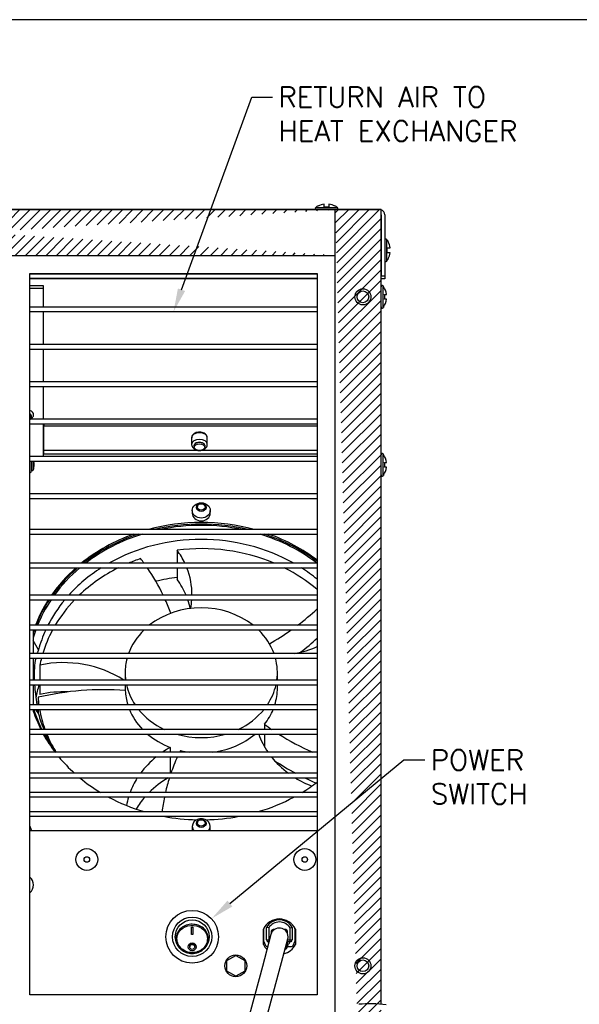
# Model space of a CAD drawing. Extents: x 897.4 to 969.3, y -8.5 to 32.8.
# Tile 3 of 4: x 935 to 944.7, y 15.9 to 32.8. Entities that reach past the tile are written whole.
import ezdxf
from ezdxf import colors
from ezdxf.entities.mleader import LeaderData, LeaderLine
from ezdxf.math import Vec2, Vec3

# ---------------------------------------------------------------- set-up
doc = ezdxf.new("R2010")
doc.units = 0
doc.header["$LTSCALE"] = 4
doc.header["$MEASUREMENT"] = 0
doc.layers.get('0').update_dxf_attribs({"linetype": 'CONTINUOUS'})
doc.layers.get('DEFPOINTS').update_dxf_attribs({"linetype": 'CONTINUOUS'})
for name, color, linetype in [('DIMENSIONS', 140, 'CONTINUOUS'), ('Hatch', 140, 'CONTINUOUS'), ('TEXT', 140, 'CONTINUOUS')]:
    doc.layers.add(name, color=color, linetype=linetype)
doc.styles.get("Standard").update_dxf_attribs({"font": 'romans.shx'})
pattern_1 = [(45, (895.2139732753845, -0.8951581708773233), (-0.08838834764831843, 0.08838834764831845), [])]

msp = doc.modelspace()

# ---------------------------------------------------------------- hatches: boundary and pattern name
at = {"layer": 'Hatch'}
h = msp.add_hatch(dxfattribs=at)
h.set_pattern_fill('ANSI31', color=256)
h.set_pattern_definition(pattern_1)
edge = h.paths.add_edge_path()
edge.add_line((928.1748520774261, 29.57122456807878), (940.475052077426, 29.57122456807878))
edge.add_line((940.475052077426, 28.78382456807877), (940.475052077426, 29.57094615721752))
edge.add_line((928.174852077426, 28.78382456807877), (940.4750520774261, 28.78382456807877))
edge.add_line((928.1748520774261, 29.57121669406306), (928.1748520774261, 28.78382456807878))
h = msp.add_hatch(dxfattribs=at)
h.set_pattern_fill('ANSI31', color=256)
h.set_pattern_definition(pattern_1)
edge = h.paths.add_edge_path()
edge.add_line((940.475052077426, 29.57122456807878), (941.262452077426, 29.57121669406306))
edge.add_line((941.262452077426, 15.60888867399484), (941.262452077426, 29.57121669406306))
edge.add_line((940.475052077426, 1.358616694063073), (940.475052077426, 28.78382456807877))
edge.add_line((940.475052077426, 28.78382456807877), (940.475052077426, 29.57094615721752))
edge.add_line((941.262452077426, 0.5712166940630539), (941.262452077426, 15.60888867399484))
edge.add_line((940.475052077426, 0.5712166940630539), (941.262452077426, 0.5712166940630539))
edge.add_line((940.475052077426, 0.5712166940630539), (940.475052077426, 1.358616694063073))

# ---------------------------------------------------------------- linework, layer by layer
for p, q in [((940.1808866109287, 29.63158205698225), (940.1808866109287, 29.634801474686)), ((940.2836376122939, 29.6112245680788), (940.2836376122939, 29.66554031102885)), ((940.3662665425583, 29.66554031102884), (940.3662665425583, 29.61122456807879)), ((940.4690175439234, 29.63158205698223), (940.4690175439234, 29.63480147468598)), ((941.262452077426, 29.57121669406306), (927.387452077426, 29.57121669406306)), ((927.4174599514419, 29.57122456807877), (941.2324442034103, 29.57122456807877)), ((940.1383563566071, 29.60698615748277), (940.511547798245, 29.60698615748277)), ((940.3662665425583, 29.6112245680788), (940.2836376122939, 29.6112245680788)), ((940.475052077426, 28.78382456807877), (940.475052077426, 29.57094615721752)), ((941.262452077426, 15.90987031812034), (941.262452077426, 29.57121669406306)), ((941.2634442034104, 29.47821669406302), (941.2634442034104, 28.43022456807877)), ((941.3254520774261, 29.47821669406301), (941.3254520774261, 28.43022456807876)), ((941.2634442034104, 28.96621669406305), (941.262452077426, 28.96621669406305)), ((941.36121366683, 28.68462097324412), (941.36121366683, 29.05781241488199)), ((941.3858095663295, 29.01528216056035), (941.3890289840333, 29.01528216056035)), ((928.174852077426, 28.78382456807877), (940.4750520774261, 28.78382456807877)), ((940.475052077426, 1.358616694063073), (940.475052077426, 28.78382456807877)), ((941.2634442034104, 28.94066669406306), (941.262452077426, 28.94066669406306)), ((941.2634442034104, 28.80176669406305), (941.262452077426, 28.80176669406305)), ((941.262452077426, 28.77621669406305), (941.2634442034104, 28.77621669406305)), ((941.3654520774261, 28.82990222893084), (941.3654520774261, 28.91253115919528)), ((941.3654520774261, 28.91253115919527), (941.4197678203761, 28.91253115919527)), ((941.4197678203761, 28.82990222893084), (941.3654520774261, 28.82990222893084)), ((941.3858095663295, 28.72715122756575), (941.3890289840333, 28.72715122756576)), ((935.222452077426, 28.47121669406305), (940.1624520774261, 28.47121669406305)), ((935.222452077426, 16.07121669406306), (935.222452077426, 28.47121669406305)), ((940.1624520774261, 28.45921669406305), (935.222452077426, 28.45921669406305)), ((940.1624520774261, 28.47121669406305), (940.1624520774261, 16.07121669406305)), ((935.222452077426, 28.39392240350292), (940.1624520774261, 28.39392240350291)), ((935.222452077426, 28.38666978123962), (940.1624520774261, 28.38666978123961)), ((941.2634442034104, 28.43022456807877), (941.3254520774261, 28.43022456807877)), ((941.2634442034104, 28.38322456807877), (941.2634442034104, 28.43022456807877)), ((941.3254520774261, 28.38322456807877), (941.2634442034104, 28.38322456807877)), ((941.3254520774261, 28.43022456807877), (941.3254520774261, 28.38322456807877)), ((935.222452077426, 28.26536488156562), (935.4504599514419, 28.26536488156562)), ((935.222452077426, 28.21786409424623), (935.4504599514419, 28.21786409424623)), ((935.4504599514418, 28.26536488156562), (935.4504599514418, 28.21786409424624)), ((935.4504599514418, 28.21786409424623), (935.4504599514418, 27.89721669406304)), ((941.2982136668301, 27.8846209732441), (941.2982136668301, 28.25781241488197)), ((941.3024520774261, 28.24747819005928), (941.3024520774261, 28.25225536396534)), ((941.3228095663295, 28.11253115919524), (941.3567678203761, 28.11253115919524)), ((941.3567678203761, 28.02990222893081), (941.3228095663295, 28.02990222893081)), ((935.222452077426, 27.89721669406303), (940.1624520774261, 27.89721669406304)), ((935.222452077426, 27.81721669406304), (940.1624520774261, 27.81721669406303)), ((935.4504599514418, 27.81721669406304), (935.4504599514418, 27.25421669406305)), ((941.3024520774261, 27.89495519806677), (941.3024520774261, 27.89017802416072)), ((940.1624520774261, 27.25421669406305), (935.222452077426, 27.25421669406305)), ((935.222452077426, 27.17421669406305), (940.1624520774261, 27.17421669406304)), ((935.4504599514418, 27.17421669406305), (935.4504599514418, 26.61121669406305)), ((940.1624520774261, 26.61121669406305), (935.222452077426, 26.61121669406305)), ((935.222452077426, 26.53121669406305), (940.1624520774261, 26.53121669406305)), ((935.4504599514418, 26.53121669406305), (935.4504599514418, 25.96821669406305)), ((940.1624520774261, 25.96821669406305), (935.222452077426, 25.96821669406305)), ((935.222452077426, 25.88821669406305), (940.1624520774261, 25.88821669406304)), ((935.4504599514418, 25.88821669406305), (935.4504599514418, 25.32521669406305)), ((935.4604599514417, 25.88821669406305), (935.4604599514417, 25.85458413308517)), ((935.4604599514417, 25.85458413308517), (940.1624520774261, 25.85458413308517)), ((935.4604599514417, 25.43612202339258), (935.4604599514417, 25.85458413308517)), ((938.0034442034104, 25.64696769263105), (938.0034442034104, 25.53199377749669)), ((938.2734442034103, 25.53199377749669), (938.2734442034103, 25.64696769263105)), ((935.4604599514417, 25.43612202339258), (938.0941168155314, 25.43612202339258)), ((935.4604599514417, 25.37139613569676), (935.4604599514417, 25.43612202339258)), ((938.1839913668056, 25.43612202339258), (940.1624520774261, 25.43612202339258)), ((940.1624520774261, 25.32521669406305), (935.222452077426, 25.32521669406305)), ((935.222452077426, 25.24521669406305), (940.1624520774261, 25.24521669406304)), ((935.2504599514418, 25.0780305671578), (935.2504599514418, 25.24521669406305)), ((935.2797146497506, 25.09336113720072), (935.2797146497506, 25.24521669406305)), ((935.4504599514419, 25.37139613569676), (935.4604599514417, 25.37139613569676)), ((935.4604599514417, 25.37139613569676), (940.1624520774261, 25.37139613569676)), ((941.2982136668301, 24.99643484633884), (941.2982136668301, 25.36962628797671)), ((941.2982136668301, 24.99643484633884), (941.2982136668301, 25.36962628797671)), ((941.3024520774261, 25.35929206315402), (941.3024520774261, 25.36406923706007)), ((941.3024520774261, 25.35929206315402), (941.3024520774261, 25.36406923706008)), ((941.3228095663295, 25.22434503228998), (941.3567678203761, 25.22434503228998)), ((941.3228095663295, 25.22434503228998), (941.3567678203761, 25.22434503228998)), ((941.3567678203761, 25.14171610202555), (941.3228095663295, 25.14171610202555)), ((941.3567678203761, 25.14171610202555), (941.3228095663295, 25.14171610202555)), ((941.3024520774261, 25.00676907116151), (941.3024520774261, 25.00199189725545)), ((941.3024520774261, 25.00676907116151), (941.3024520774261, 25.00199189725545)), ((940.1624520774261, 24.68221669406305), (935.222452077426, 24.68221669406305)), ((935.222452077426, 24.60221669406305), (940.1624520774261, 24.60221669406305)), ((938.0144442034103, 24.39922627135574), (938.0144442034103, 24.35206088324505)), ((938.3244442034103, 24.35206088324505), (938.3244442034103, 24.39922627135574)), ((940.1624520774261, 24.07121669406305), (935.222452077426, 24.07121669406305)), ((935.222452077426, 23.99121669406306), (940.1624520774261, 23.99121669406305)), ((937.7541572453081, 23.71587495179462), (937.7541572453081, 23.49121669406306)), ((940.1624520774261, 23.49121669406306), (935.222452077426, 23.49121669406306)), ((935.222452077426, 23.41121669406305), (940.1624520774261, 23.41121669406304)), ((937.7541572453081, 23.41121669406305), (937.7541572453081, 23.21277747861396)), ((940.1624520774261, 22.94221669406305), (935.222452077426, 22.94221669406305)), ((935.222452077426, 22.86221669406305), (940.1624520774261, 22.86221669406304)), ((940.1624520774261, 22.42421669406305), (935.222452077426, 22.42421669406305)), ((935.222452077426, 22.34421669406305), (940.1624520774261, 22.34421669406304)), ((935.2794442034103, 22.32160634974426), (935.2794442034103, 21.93821669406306)), ((935.3690892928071, 22.00327098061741), (935.2794442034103, 22.16554298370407)), ((940.1624520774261, 21.93821669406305), (935.222452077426, 21.93821669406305)), ((935.222452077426, 21.85821669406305), (940.1624520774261, 21.85821669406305)), ((935.2794442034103, 21.85821669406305), (935.2794442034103, 21.48321669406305)), ((935.3932211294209, 21.74102350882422), (935.3932211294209, 21.48321669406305)), ((936.8602008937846, 21.60986593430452), (936.8602008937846, 21.48321669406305)), ((939.478687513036, 21.48321669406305), (939.478687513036, 21.60986593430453)), ((940.1624520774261, 21.48321669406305), (935.222452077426, 21.48321669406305)), ((935.222452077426, 21.40321669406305), (940.1624520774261, 21.40321669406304)), ((935.2794442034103, 21.40321669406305), (935.2794442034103, 21.05921669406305)), ((935.3932211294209, 21.40321669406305), (935.3932211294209, 21.23792603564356)), ((936.8602008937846, 21.40321669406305), (936.8602008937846, 21.30303550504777)), ((939.478687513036, 21.34465862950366), (939.478687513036, 21.40321669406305)), ((935.3605792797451, 21.18696828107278), (935.3605792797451, 21.05921669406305)), ((940.1624520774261, 21.05921669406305), (935.222452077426, 21.05921669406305)), ((935.222452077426, 20.97921669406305), (940.1624520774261, 20.97921669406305)), ((935.2794442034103, 20.97921669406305), (935.2794442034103, 20.95053150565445)), ((935.3146103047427, 20.97921669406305), (935.3690892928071, 20.90202496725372)), ((935.3605792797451, 20.97921669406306), (935.3605792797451, 20.94815054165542)), ((939.2566769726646, 20.72343134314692), (939.2566769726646, 20.63521669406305)), ((940.1624520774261, 20.63521669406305), (935.222452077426, 20.63521669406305)), ((935.222452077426, 20.55521669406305), (940.1624520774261, 20.55521669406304)), ((939.2566769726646, 20.55521669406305), (939.2566769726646, 20.3390029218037)), ((937.6369269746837, 20.32600226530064), (937.6369269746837, 20.24221669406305)), ((940.1624520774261, 20.24221669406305), (935.222452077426, 20.24221669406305)), ((935.222452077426, 20.16221669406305), (940.1624520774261, 20.16221669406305)), ((937.6369269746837, 20.16221669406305), (937.6369269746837, 19.91199496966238)), ((940.1624520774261, 19.88121669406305), (935.222452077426, 19.88121669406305)), ((937.6369269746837, 19.91199496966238), (937.6369269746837, 19.88121669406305)), ((935.222452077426, 19.80121669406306), (940.1624520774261, 19.80121669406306)), ((940.1624520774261, 19.55121669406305), (935.222452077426, 19.55121669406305)), ((940.1624520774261, 19.47121669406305), (935.222452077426, 19.47121669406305)), ((935.222452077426, 19.22121669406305), (940.1624520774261, 19.22121669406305)), ((935.222452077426, 19.14121669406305), (940.1624520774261, 19.14121669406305)), ((935.2548146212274, 18.89121669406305), (935.222452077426, 18.98013205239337)), ((938.0144442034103, 18.96724236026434), (938.0144442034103, 18.92007697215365)), ((938.3244442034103, 18.92007697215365), (938.3244442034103, 18.96724236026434)), ((940.1624520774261, 18.89121669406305), (935.222452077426, 18.89121669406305)), ((938.0004520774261, 17.23365910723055), (938.0254520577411, 17.23365910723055)), ((938.0004520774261, 17.10847155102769), (938.0004520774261, 17.23365910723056)), ((938.025452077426, 17.11159977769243), (938.0004520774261, 17.11159977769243)), ((938.025452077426, 17.10847155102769), (938.0004520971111, 17.10847155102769)), ((938.025452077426, 17.23365910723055), (938.025452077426, 17.10847155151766)), ((939.368076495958, 17.11008912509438), (939.2199534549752, 16.55804205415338)), ((939.237952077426, 16.93930763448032), (939.237952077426, 17.20312575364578)), ((939.238952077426, 17.19421669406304), (939.238952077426, 17.01165573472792)), ((939.3293491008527, 17.22163595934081), (939.2929520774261, 17.23145948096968)), ((939.2929520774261, 17.01521669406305), (939.2929520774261, 17.23145948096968)), ((939.3293491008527, 17.22163595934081), (939.3293491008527, 17.01521669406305)), ((939.3739520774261, 17.16421669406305), (939.3739520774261, 17.1275993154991)), ((939.3979520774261, 17.18840478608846), (939.3979520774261, 17.16752349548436)), ((939.4270975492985, 17.19421669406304), (939.4039520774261, 17.19421669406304)), ((939.621952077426, 17.19421669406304), (939.5988066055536, 17.19421669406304)), ((939.627952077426, 17.16752349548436), (939.627952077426, 17.18840478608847)), ((939.651952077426, 17.1275993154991), (939.651952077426, 17.16421669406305)), ((939.6975550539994, 17.22163595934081), (939.733952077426, 17.23145948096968)), ((939.6975550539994, 17.01521669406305), (939.6975550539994, 17.22163595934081)), ((939.733952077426, 17.23145948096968), (939.733952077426, 17.01521669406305)), ((939.786952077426, 17.01165573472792), (939.786952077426, 17.19421669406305)), ((939.7879520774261, 17.20312575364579), (939.7879520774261, 16.93930763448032)), ((939.2415944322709, 16.99934479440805), (939.27599200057, 16.92290575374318)), ((939.2929520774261, 17.01521669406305), (939.3293491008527, 17.01521669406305)), ((939.3345712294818, 16.98521669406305), (939.3229520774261, 16.98521669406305)), ((939.3293491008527, 17.01521669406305), (939.3426207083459, 17.01521669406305)), ((939.5097046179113, 16.48029719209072), (939.6578276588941, 17.03234426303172)), ((939.6454520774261, 16.98622109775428), (939.6454520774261, 16.91123622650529)), ((939.651952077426, 16.98521669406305), (939.651952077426, 17.01044626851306)), ((939.6765488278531, 16.98521669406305), (939.651952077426, 16.98521669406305)), ((939.6532320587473, 17.01521669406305), (939.6975550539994, 17.01521669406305)), ((939.703952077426, 16.98521669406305), (939.6765488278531, 16.98521669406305)), ((939.680452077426, 16.98521669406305), (939.680452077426, 16.95408943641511)), ((939.6975550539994, 17.01521669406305), (939.733952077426, 17.01521669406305)), ((939.7499121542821, 16.92290575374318), (939.7843097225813, 16.99934479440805)), ((939.3033496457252, 16.90521669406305), (939.313105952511, 16.90521669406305)), ((939.622416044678, 16.90036697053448), (939.6316362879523, 16.88597615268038)), ((939.6253324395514, 16.91123622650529), (939.6454520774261, 16.91123622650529)), ((939.6454520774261, 16.88793071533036), (939.6454520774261, 16.91123622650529)), ((939.651952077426, 16.92136995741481), (939.651952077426, 16.90521669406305)), ((939.651952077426, 16.90521669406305), (939.7225545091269, 16.90521669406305)), ((938.607952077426, 16.66070598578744), (938.7629520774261, 16.75019527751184)), ((938.607952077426, 16.48172740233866), (938.607952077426, 16.66070598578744)), ((938.762952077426, 16.75019527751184), (938.9179520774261, 16.66070598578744)), ((938.9179520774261, 16.66070598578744), (938.9179520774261, 16.48172740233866)), ((939.2199534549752, 16.55804205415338), (938.5211514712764, 13.95364245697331)), ((938.762952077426, 16.39223811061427), (938.607952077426, 16.48172740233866)), ((938.9179520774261, 16.48172740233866), (938.762952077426, 16.39223811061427)), ((939.1269654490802, 15.05384769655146), (939.5097046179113, 16.48029719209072)), ((940.1624520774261, 16.07121669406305), (935.222452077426, 16.07121669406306))]:
    msp.add_line(p, q)
for centre, radius in [((940.949952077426, 28.07121669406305), 0.1385), ((940.949952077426, 28.07121669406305), 0.1005), ((936.2004442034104, 18.39873757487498), 0.1875), ((939.9504442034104, 18.39873757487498), 0.1875), ((936.2004442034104, 18.39873757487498), 0.04700000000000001), ((939.9504442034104, 18.39873757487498), 0.04700000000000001), ((938.012952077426, 17.07121669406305), 0.4530007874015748), ((938.012952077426, 17.07121669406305), 0.3385), ((938.012952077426, 17.07121590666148), 0.2900002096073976), ((938.0129199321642, 16.89666223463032), 0.06729285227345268), ((938.0129286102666, 16.89692002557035), 0.04311788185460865), ((938.762952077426, 16.57121669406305), 0.188), ((940.949952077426, 16.57121669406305), 0.1385), ((940.949952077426, 16.57121669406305), 0.1005)]:
    msp.add_circle(centre, radius)
for centre, radius, start, end in [((940.324952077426, 29.3680995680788), 0.3031249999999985, 118.3767695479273, 127.9936045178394), ((940.324952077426, 29.3680995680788), 0.3002963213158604, 97.90777705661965, 118.6687070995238), ((940.324952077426, 29.3680995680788), 0.3002963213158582, 61.33129290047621, 82.09222294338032), ((940.324952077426, 29.3680995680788), 0.3031250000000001, 52.00639548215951, 61.6232304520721), ((940.1506678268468, 29.5912245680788), 0.02000000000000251, 127.9936045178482, 270), ((940.4992363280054, 29.5912245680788), 0.01999999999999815, 270, 52.00639548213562), ((941.2324442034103, 29.47821669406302), 0.09300787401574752, 0, 71.17746509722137), ((941.2324442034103, 29.47821669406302), 0.03100000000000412, 0, 14.53467474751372), ((941.3454520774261, 29.04550094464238), 0.01999999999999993, 37.99360451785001, 180), ((941.1223270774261, 28.87121669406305), 0.3031249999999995, 28.37676954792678, 37.99360451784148), ((941.1223270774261, 28.87121669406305), 0.3002963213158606, 7.90777705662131, 28.66870709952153), ((941.1223270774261, 28.87121669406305), 0.300296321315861, 331.3312929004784, 352.0922229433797), ((941.3454520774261, 28.69693244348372), 0.02000000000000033, 180, 322.00639548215), ((941.1223270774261, 28.87121669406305), 0.3031249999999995, 322.0063954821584, 331.6232304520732), ((941.2824520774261, 28.24550094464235), 0.01999999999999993, 37.99360451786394, 180), ((941.059327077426, 28.07121669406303), 0.3031250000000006, 36.67255139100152, 37.99360451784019), ((941.059327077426, 28.07121669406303), 0.3002963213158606, 7.907777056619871, 35.941474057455), ((941.059327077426, 28.07121669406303), 0.2667019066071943, 351.0884945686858, 8.911505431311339), ((941.059327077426, 28.07121669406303), 0.3002963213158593, 324.0585259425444, 352.0922229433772), ((941.2824520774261, 27.89693244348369), 0.02000000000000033, 180, 322.0063954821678), ((941.059327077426, 28.07121669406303), 0.3031249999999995, 322.0063954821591, 323.3274486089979), ((934.9946206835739, 25.17931139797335), 0.3, 0.7103271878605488, 12.69049228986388), ((941.2824520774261, 25.3573148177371), 0.01999999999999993, 37.99360451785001, 180), ((941.2824520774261, 25.3573148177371), 0.01999999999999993, 37.99360451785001, 180), ((941.059327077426, 25.18303056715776), 0.3031250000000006, 36.67255139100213, 37.99360451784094), ((941.059327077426, 25.18303056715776), 0.3031250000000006, 36.67255139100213, 37.99360451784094), ((941.059327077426, 25.18303056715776), 0.3002963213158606, 7.907777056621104, 35.94147405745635), ((941.059327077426, 25.18303056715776), 0.3002963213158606, 7.907777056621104, 35.94147405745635), ((941.059327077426, 25.18303056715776), 0.2667019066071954, 351.0884945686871, 8.911505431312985), ((941.059327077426, 25.18303056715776), 0.2667019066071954, 351.0884945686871, 8.911505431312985), ((935.2204599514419, 25.0780305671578), 0.03000000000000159, 273.8074820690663, 0), ((935.2654599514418, 25.0980305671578), 0.01499999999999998, 180, 341.8626895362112), ((934.9946206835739, 25.18674973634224), 0.3000000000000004, 341.8626895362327, 359.2896728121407), ((941.059327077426, 25.18303056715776), 0.3002963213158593, 324.0585259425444, 352.0922229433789), ((941.059327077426, 25.18303056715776), 0.3002963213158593, 324.0585259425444, 352.0922229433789), ((941.2824520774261, 25.00874631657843), 0.02000000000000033, 180, 322.0063954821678), ((941.2824520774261, 25.00874631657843), 0.02000000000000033, 180, 322.0063954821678), ((941.059327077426, 25.18303056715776), 0.3031249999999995, 322.0063954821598, 323.3274486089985), ((941.059327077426, 25.18303056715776), 0.3031249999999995, 322.0063954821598, 323.3274486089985), ((935.0940018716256, 17.96081373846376), 0.1875, 0, 46.75906334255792), ((935.0940018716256, 17.96081373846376), 0.1875, 313.2409366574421, 0), ((939.512952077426, 17.07121669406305), 0.3049999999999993, 25.62560455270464, 154.3743954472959), ((939.5134520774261, 17.10898723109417), 0.2522294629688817, 29.04909372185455, 150.9509062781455), ((939.5134520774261, 17.10898723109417), 0.2158324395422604, 31.46158445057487, 148.5384155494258), ((939.512952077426, 17.10508352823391), 0.2881331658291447, 153.0095710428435, 161.9801105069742), ((939.512952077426, 17.07121669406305), 0.15, 0, 164.9803951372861), ((939.4039520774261, 17.16421669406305), 0.0300000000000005, 90, 180), ((939.3751401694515, 17.18840478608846), 0.02281190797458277, 0, 12.87390171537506), ((939.621952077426, 17.16421669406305), 0.02999999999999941, 0, 90), ((939.6507639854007, 17.18840478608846), 0.02281190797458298, 167.1263933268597, 180), ((939.512952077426, 17.10508352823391), 0.2881331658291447, 18.01988949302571, 26.99042966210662), ((938.0129314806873, 16.89818631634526), 0.04314640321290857, 358.3047832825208, 181.6350349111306), ((939.512952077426, 17.07121669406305), 0.3049999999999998, 205.625604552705, 225.5212202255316), ((939.2689520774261, 17.01165573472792), 0.02999999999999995, 180, 204.2277453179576), ((939.3229520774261, 17.01521669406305), 0.0300000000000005, 180, 270), ((939.512952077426, 17.07121669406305), 0.3049999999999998, 284.4395700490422, 334.3743954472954), ((939.512952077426, 17.07121669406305), 0.204389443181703, 310.4114616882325, 325.0361678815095), ((939.512952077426, 17.07121669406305), 0.15, 344.9803951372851, 0), ((939.703952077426, 17.01521669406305), 0.02999999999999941, 270, 0), ((939.756952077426, 17.01165573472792), 0.029999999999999, 335.7722546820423, 0), ((939.3033496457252, 16.93521669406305), 0.03000000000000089, 204.2277453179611, 270), ((939.512952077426, 17.07121669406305), 0.2400000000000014, 293.6625825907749, 299.2154638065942), ((939.512952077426, 17.07121669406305), 0.2200000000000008, 297.9662812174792, 302.6478174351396), ((939.6154520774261, 16.88793071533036), 0.0299999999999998, 299.2154638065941, 0), ((939.6154520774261, 16.91123622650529), 0.03000000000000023, 302.6478174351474, 0), ((939.7225545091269, 16.93521669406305), 0.02999999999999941, 270, 335.7722546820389), ((941.0806171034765, 13.26689711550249), 2.650002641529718, 84.10159530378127, 94.36459525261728)]:
    msp.add_arc(centre, radius, start, end)
for centre, major_axis, ratio, start_param, end_param in [((935.1494442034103, 26.04621928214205), (-0.1350000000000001, 0), 0.6427876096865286, 3.141592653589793, 4.141002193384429), ((935.1494442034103, 26.02483854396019), (-0.09400000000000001, 0), 0.6427876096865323, 3.579157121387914, 3.8230119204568), ((935.1494442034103, 26.00082754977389), (0.08966942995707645, 0), 0.6427876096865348, 0, 0.6194651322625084), ((935.1494442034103, 26.00082754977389), (0.08966942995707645, 0), 0.6427876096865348, 5.681802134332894, 6.283185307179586), ((938.1384442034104, 25.64696769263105), (0.1350000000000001, 0), 0.6427876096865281, 0, 3.141592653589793), ((938.1384442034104, 25.53199377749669), (0.1350000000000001, 0), 0.6427876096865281, 0, 3.130506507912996), ((938.1384442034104, 25.51061303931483), (0.09400000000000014, 0), 0.642787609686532, 0.4375644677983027, 2.784823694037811), ((938.1694442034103, 21.63606892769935), (3, 8.741913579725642e-15), 0.8516814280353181, 1.263234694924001, 1.87835795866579), ((938.1694442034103, 24.35206088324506), (0.1549999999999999, 0), 0.8516814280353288, 3.141592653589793, 6.283185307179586), ((938.1694442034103, 21.45264797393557), (2.874015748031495, 0), 0.8516814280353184, 0.9842101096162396, 2.157382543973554), ((938.1694442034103, 21.60986593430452), (3, -1.311287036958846e-14), 0.8516814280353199, 1.299148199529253, 1.842444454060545), ((938.1694442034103, 21.60986593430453), (-2.974015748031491, 2.185478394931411e-14), 0.8516814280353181, 4.474114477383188, 4.950663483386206), ((938.1694442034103, 21.63606892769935), (3, 8.741913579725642e-15), 0.8516814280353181, 1.968987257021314, 2.328999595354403), ((938.1694442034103, 21.60986593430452), (3, -1.311287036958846e-14), 0.8516814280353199, 1.941647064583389, 2.313965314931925), ((938.1694442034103, 21.60986593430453), (-2.974015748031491, 2.185478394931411e-14), 0.8516814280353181, 5.060078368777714, 5.446000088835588), ((938.1694442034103, 21.60986593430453), (-2.974015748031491, 2.185478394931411e-14), 0.8516814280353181, 3.977991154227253, 4.36469959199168), ((938.1694442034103, 21.60986593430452), (3, -1.311287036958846e-14), 0.8516814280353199, 0.8441912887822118, 1.199945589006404), ((938.1694442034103, 21.63606892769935), (3, 8.741913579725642e-15), 0.8516814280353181, 0.8441912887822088, 1.172605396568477), ((938.1694442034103, 21.34465862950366), (-2.814960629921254, 8.741913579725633e-15), 0.8516814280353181, 4.250810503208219, 4.860457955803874), ((936.3094796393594, 22.95272532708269), (-1.699999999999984, 3.933861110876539e-14), 0.8516814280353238, 3.522672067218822, 3.696763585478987), ((938.1694442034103, 21.34465862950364), (-2.814960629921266, 5.245148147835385e-14), 0.8516814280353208, 5.092369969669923, 5.173967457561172), ((933.5771229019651, 21.57873904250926), (4.250000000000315, 3.759022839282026e-13), 0.851681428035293, 0.5566682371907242, 0.5828796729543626), ((938.1694442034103, 21.63606892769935), (3, 8.741913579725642e-15), 0.8516814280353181, 2.373503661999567, 2.605008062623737), ((938.1694442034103, 21.60986593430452), (3, -1.311287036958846e-14), 0.8516814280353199, 2.359144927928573, 2.593032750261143), ((938.1694442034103, 21.60986593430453), (-2.974015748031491, 2.185478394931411e-14), 0.8516814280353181, 5.492013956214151, 5.729277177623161), ((938.1694442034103, 21.45264797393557), (2.874015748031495, 0), 0.8516814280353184, 2.214044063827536, 2.487364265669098), ((938.1694442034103, 21.34465862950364), (-2.814960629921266, 5.245148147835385e-14), 0.8516814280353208, 5.244019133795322, 5.553872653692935), ((933.5771229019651, 21.57873904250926), (4.250000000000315, 3.759022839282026e-13), 0.851681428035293, 0.3862184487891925, 0.5308410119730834), ((936.3094796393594, 22.95272532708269), (-1.699999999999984, 3.933861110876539e-14), 0.8516814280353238, 3.134334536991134, 3.46380797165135), ((938.1694442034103, 21.34465862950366), (-2.814960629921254, 8.741913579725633e-15), 0.8516814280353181, 3.925718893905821, 4.180758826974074), ((938.1694442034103, 21.45264797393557), (2.874015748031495, 0), 0.8516814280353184, 0.8045194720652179, 0.9275485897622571), ((938.1694442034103, 20.8258393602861), (-2.874015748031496, 0), 0.8516814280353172, 4.857393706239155, 4.987804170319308), ((936.3094796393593, 22.44962785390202), (-1.700000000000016, -1.311287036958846e-14), 0.8516814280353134, 3.488742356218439, 3.696763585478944), ((938.1694442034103, 21.63606892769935), (3, 8.741913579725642e-15), 0.8516814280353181, 2.641059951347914, 2.828011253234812), ((938.1694442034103, 21.60986593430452), (3, -1.311287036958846e-14), 0.8516814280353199, 2.629332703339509, 2.817210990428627), ((938.1694442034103, 21.60986593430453), (-2.974015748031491, 2.185478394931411e-14), 0.8516814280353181, 5.766005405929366, 5.955864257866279), ((938.1694442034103, 21.45264797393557), (2.874015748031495, 0), 0.8516814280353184, 2.527932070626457, 2.733429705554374), ((938.1694442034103, 21.34465862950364), (-2.814960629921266, 5.245148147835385e-14), 0.8516814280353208, 5.59777786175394, 5.816090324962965), ((933.5771229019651, 21.57873904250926), (4.250000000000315, 3.759022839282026e-13), 0.851681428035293, 0.2949729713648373, 0.3624718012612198), ((936.3094796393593, 22.44962785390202), (-1.700000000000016, -1.311287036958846e-14), 0.8516814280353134, 3.324740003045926, 3.430562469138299), ((936.3094796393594, 22.95272532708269), (-1.699999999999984, 3.933861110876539e-14), 0.8516814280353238, 2.975918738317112, 3.079039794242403), ((938.1694442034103, 21.60986593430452), (-1.309243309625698, -4.370956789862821e-15), 0.8516814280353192, 3.960384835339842, 5.464393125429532), ((937.0117320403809, 25.13676072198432), (4.249999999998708, 2.740589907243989e-12), 0.8516814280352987, 5.436037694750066, 5.547462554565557), ((938.1694442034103, 21.63606892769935), (3, 8.741913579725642e-15), 0.8516814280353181, -3.422426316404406, -3.413228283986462), ((938.1694442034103, 21.60986593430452), (3, -1.311287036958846e-14), 0.8516814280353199, -3.433116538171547, -3.413228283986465), ((938.1694442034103, 21.60986593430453), (-2.974015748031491, 2.185478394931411e-14), 0.8516814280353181, 5.989038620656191, 6.044925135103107), ((938.1694442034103, 21.45264797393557), (2.874015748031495, 0), 0.8516814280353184, 2.768775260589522, 2.914699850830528), ((938.1694442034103, 21.34465862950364), (-2.814960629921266, 5.245148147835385e-14), 0.8516814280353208, 5.853125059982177, 6.033004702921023), ((938.1694442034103, 21.60986593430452), (-1.309243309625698, -4.370956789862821e-15), 0.8516814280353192, 5.564260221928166, 5.984284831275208), ((938.1694442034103, 21.60986593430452), (-1.309243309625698, -4.370956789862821e-15), 0.8516814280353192, 3.440493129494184, 3.860517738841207), ((937.0117320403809, 25.13676072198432), (4.249999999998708, 2.740589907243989e-12), 0.8516814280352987, 5.292245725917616, 5.401995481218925), ((937.0117320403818, 24.63366324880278), (4.249999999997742, 4.856132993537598e-12), 0.8516814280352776, 5.452582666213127, 5.547462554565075), ((938.1694442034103, 16.93417903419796), (-2.667741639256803, 5.21508373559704), 0.2050146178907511, 0.1542828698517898, 0.1990024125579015), ((939.390381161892, 23.34814460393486), (-1.699999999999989, -3.059669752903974e-14), 0.8516814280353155, 1.800199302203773, 2.042224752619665), ((938.1694442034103, 16.93417903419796), (-2.667741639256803, 5.21508373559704), 0.2050146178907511, 0.2464725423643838, 0.4160958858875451), ((938.1694442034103, 21.34465862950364), (-2.814960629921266, 5.245148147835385e-14), 0.8516814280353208, 6.067302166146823, 6.117095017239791), ((935.7989859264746, 20.3350125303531), (1.699999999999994, -8.741913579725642e-15), 0.8516814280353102, 0.9157770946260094, 1.811807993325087), ((938.1694442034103, 21.60986593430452), (-1.309243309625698, -4.370956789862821e-15), 0.8516814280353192, 6.058577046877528, 6.283185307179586), ((938.1694442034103, 21.60986593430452), (-1.309243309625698, -4.370956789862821e-15), 0.8516814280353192, 3.027766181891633, 3.36620091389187), ((938.1694442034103, 21.60986593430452), (-1.309243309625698, -4.370956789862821e-15), 0.8516814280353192, 0, 0.1138264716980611), ((938.1694442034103, 16.93417903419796), (-2.667741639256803, 5.21508373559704), 0.2050146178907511, 0.4459938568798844, 0.5609115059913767), ((938.1694442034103, 20.8258393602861), (-2.874015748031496, 0), 0.8516814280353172, 6.04506000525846, 6.140065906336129), ((936.4889457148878, 17.6972261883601), (-4.249999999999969, -8.30481790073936e-14), 0.8516814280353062, 4.624707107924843, 4.98110938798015), ((938.1694442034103, 21.60986593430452), (-1.309243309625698, -4.370956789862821e-15), 0.8516814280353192, 0.1864035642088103, 0.5164888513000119), ((938.1694442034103, 21.60986593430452), (-1.309243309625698, -4.370956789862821e-15), 0.8516814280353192, 2.625103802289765, 2.955189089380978), ((938.1694442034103, 21.34465862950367), (-1.309243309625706, -4.370956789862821e-15), 0.8516814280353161, 2.882722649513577, 3.141592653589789), ((938.1694442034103, 21.34465862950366), (-2.814960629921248, 4.370956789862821e-15), 0.85168142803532, 0.06582172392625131, 0.1193437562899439), ((935.7989859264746, 19.83191505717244), (1.700000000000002, -6.556435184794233e-15), 0.8516814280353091, 1.5281772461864, 1.811807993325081), ((938.1694442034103, 21.34465862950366), (-1.309243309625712, -8.741913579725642e-15), 0.8516814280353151, 0.03739831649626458, 0.2588700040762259), ((938.1694442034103, 21.63606892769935), (-2.999999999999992, -4.37095678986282e-15), 0.8516814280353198, 0.2716356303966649, 0.40249611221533), ((938.1694442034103, 21.60986593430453), (2.974015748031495, 0), 0.8516814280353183, 3.393221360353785, 3.536576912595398), ((938.1694442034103, 16.93417903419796), (-2.667741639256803, 5.21508373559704), 0.2050146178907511, 0.5852483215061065, 0.6080684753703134), ((938.1694442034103, 21.45264797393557), (-2.874015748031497, 4.370956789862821e-15), 0.8516814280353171, 0.2268928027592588, 0.3404939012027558), ((938.1694442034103, 21.34465862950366), (-2.814960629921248, 4.370956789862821e-15), 0.85168142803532, 0.1530259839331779, 0.3004135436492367), ((938.1694442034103, 21.34465862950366), (-1.309243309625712, -8.741913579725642e-15), 0.8516814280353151, 0.3339035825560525, 0.6896115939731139), ((938.1694442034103, 21.60986593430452), (-1.309243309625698, -4.370956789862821e-15), 0.8516814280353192, 0.6011305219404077, 1.06353717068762), ((938.1694442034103, 21.60986593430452), (-1.309243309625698, -4.370956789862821e-15), 0.8516814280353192, 2.078055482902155, 2.54046213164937), ((938.1694442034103, 21.34465862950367), (-1.309243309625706, -4.370956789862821e-15), 0.8516814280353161, 2.550672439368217, 2.80768907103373), ((942.0462600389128, 23.45422619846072), (-4.249999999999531, 1.197642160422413e-12), 0.8516814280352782, 0.8547959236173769, 0.8927633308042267), ((938.1694442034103, 21.63606892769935), (-2.999999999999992, -4.37095678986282e-15), 0.8516814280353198, 0.4367831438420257, 0.5770208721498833), ((938.1694442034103, 21.60986593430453), (2.974015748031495, 0), 0.8516814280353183, 3.57105038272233, 3.71407489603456), ((938.1694442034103, 21.45264797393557), (-2.874015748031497, 4.370956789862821e-15), 0.8516814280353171, 0.3753904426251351, 0.517269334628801), ((938.1694442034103, 21.34465862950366), (-2.814960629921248, 4.370956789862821e-15), 0.85168142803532, 0.3355452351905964, 0.4646554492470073), ((938.1694442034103, 21.34465862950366), (-1.309243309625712, -8.741913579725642e-15), 0.8516814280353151, 0.7866376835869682, 1.151917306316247), ((938.1694442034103, 21.60986593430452), (-1.309243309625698, -4.370956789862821e-15), 0.8516814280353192, 1.240124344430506, 1.901468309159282), ((938.1694442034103, 21.34465862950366), (-1.309243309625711, 0), 0.8516814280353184, 1.72136761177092, 2.354954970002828), ((940.7839893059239, 20.97481436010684), (-1.699999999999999, -8.74191357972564e-15), 0.8516814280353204, 0.2940238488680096, 0.5305259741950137), ((942.0462600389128, 23.45422619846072), (-4.249999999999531, 1.197642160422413e-12), 0.8516814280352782, 0.9288128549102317, 1.091635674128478), ((938.5643849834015, 19.11259632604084), (-1.70000000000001, 0), 0.8516814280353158, 5.289450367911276, 5.388198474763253), ((938.1694442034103, 21.63606892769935), (-2.999999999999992, -4.37095678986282e-15), 0.8516814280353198, 0.6148551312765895, 0.7571030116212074), ((938.5643849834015, 19.11259632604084), (-1.70000000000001, 0), 0.8516814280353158, 5.472228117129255, 5.723561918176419), ((941.7231603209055, 18.8563409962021), (-4.250000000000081, 3.059669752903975e-13), 0.8516814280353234, 5.914087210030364, 5.99611617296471), ((941.7231603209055, 18.8563409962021), (-4.250000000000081, 3.059669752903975e-13), 0.8516814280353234, -0.4018411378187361, -0.392907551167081), ((938.1694442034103, 21.34465862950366), (-1.309243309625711, 0), 0.8516814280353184, 1.294035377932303, 1.420225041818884), ((940.7839893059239, 20.97481436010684), (-1.699999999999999, -8.74191357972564e-15), 0.8516814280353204, 0.5958845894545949, 0.856143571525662), ((942.046260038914, 22.95112872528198), (-4.250000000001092, -2.390913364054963e-12), 0.8516814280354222, 0.9081249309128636, 1.012435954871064), ((938.1694442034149, 20.93065133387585), (-1.309243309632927, -1.263643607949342e-11), 0.8516814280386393, 1.151917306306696, 1.167365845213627), ((938.1694442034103, 21.63606892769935), (-2.999999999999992, -4.37095678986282e-15), 0.8516814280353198, 0.8011104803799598, 0.9544137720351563), ((938.5643849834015, 19.11259632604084), (-1.70000000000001, 0), 0.8516814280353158, 5.787524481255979, 5.975404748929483), ((938.5643849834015, 18.60949885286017), (-1.700000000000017, 3.059669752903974e-14), 0.8516814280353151, 5.316354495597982, 5.575046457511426), ((941.7231603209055, 18.8563409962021), (-4.250000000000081, 3.059669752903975e-13), 0.8516814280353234, 6.019084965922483, 6.090012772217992), ((940.7839893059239, 20.97481436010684), (-1.699999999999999, -8.74191357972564e-15), 0.8516814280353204, 0.9451330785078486, 1.138357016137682), ((938.1694442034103, 21.63606892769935), (-2.999999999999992, -4.37095678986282e-15), 0.8516814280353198, 2.187178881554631, 2.297401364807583), ((942.046260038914, 22.95112872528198), (-4.250000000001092, -2.390913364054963e-12), 0.8516814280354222, 1.055661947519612, 1.107134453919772), ((938.1694442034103, 21.63606892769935), (-2.999999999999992, -4.37095678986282e-15), 0.8516814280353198, 1.010853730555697, 1.237996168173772), ((938.5643849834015, 19.11259632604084), (-1.70000000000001, 0), 0.8516814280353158, 6.032889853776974, 6.134027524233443), ((938.5643849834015, 18.60949885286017), (-1.700000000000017, 3.059669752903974e-14), 0.8516814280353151, 5.645711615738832, 5.812673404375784), ((941.7231603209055, 18.8563409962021), (-4.250000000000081, 3.059669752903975e-13), 0.8516814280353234, 6.112485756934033, 6.182209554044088), ((938.1694442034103, 21.63606892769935), (-2.999999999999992, -4.37095678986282e-15), 0.8516814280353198, 1.903596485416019, 2.130738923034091), ((938.1694442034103, 21.63606892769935), (-2.999999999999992, -4.37095678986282e-15), 0.8516814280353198, 1.353305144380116, 1.545162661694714), ((938.1694442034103, 21.63606892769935), (-2.999999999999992, -4.37095678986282e-15), 0.8516814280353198, 1.596429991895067, 1.788287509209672), ((938.1694442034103, 18.96724236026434), (-0.1549999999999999, 0), 0.8516814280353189, 2.527881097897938, 6.283185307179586), ((938.1694442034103, 18.96724236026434), (-0.1549999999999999, 0), 0.8516814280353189, 0, 0.6137115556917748), ((938.1694442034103, 18.92007697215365), (0.1549999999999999, 0), 0.8516814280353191, 3.141592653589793, 3.361993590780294), ((938.1694442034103, 18.92007697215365), (0.1549999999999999, 0), 0.8516814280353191, 6.062784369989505, 6.283185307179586), ((939.350355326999, 17.01521669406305), (0, 0.02999999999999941), 0.7002075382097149, 1.570796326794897, 2.424667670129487), ((939.6765488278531, 17.01521669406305), (-2.090968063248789e-33, -0.02999999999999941), 0.700207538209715, 0, 1.570796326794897)]:
    msp.add_ellipse(centre, major_axis=major_axis, ratio=ratio, start_param=start_param, end_param=end_param)
for centre, major_axis, ratio in [((938.1384442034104, 25.48660204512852), (0.08966942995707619, 0), 0.6427876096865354), ((938.1694442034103, 24.39922627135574), (-0.1549999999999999, 0), 0.851681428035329), ((938.1694442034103, 24.45048561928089), (-0.08200000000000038, 0), 0.8516814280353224), ((938.1694442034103, 24.45893608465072), (0.06587500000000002, 0), 0.8516814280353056), ((938.1694442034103, 19.0185017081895), (-0.08200000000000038, 0), 0.8516814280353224), ((938.1694442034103, 19.02695217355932), (0.06587500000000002, 0), 0.8516814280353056)]:
    msp.add_ellipse(centre, major_axis=major_axis, ratio=ratio)
for points, knots in [([(935.2494442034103, 26.0117472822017), (935.2489963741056, 26.01736732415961), (935.2477412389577, 26.02968421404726), (935.2378545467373, 26.04639817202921), (935.2275829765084, 26.05579463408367), (935.2233941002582, 26.05896543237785)], [0, 0, 0, 0, 0.1446801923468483, 0.3726300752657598, 0.505326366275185, 0.505326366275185, 0.505326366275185, 0.505326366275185]), ([(935.227084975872, 25.96743101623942), (935.2325422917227, 25.9720682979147), (935.2429465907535, 25.98378033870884), (935.2489989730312, 26.00025891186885), (935.2493806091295, 26.00961081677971), (935.2494442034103, 26.0117472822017)], [0.5905312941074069, 0.5905312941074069, 0.5905312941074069, 0.5905312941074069, 0.7522541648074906, 0.9515847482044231, 1, 1, 1, 1]), ([(935.2299642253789, 25.96747176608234), (935.2389379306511, 25.97220527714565), (935.2564096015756, 25.98408997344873), (935.2756518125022, 26.0070980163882), (935.283728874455, 26.03025721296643), (935.2843122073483, 26.04249514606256), (935.2844442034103, 26.04621928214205)], [0.7113260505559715, 0.7113260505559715, 0.7113260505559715, 0.7113260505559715, 0.7920140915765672, 0.8831414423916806, 0.9696717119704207, 1, 1, 1, 1]), ([(938.1325040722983, 25.74359535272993), (938.129075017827, 25.74375721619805), (938.1130837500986, 25.74445059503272), (938.08182732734, 25.73709267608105), (938.0472792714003, 25.7216017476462), (938.0216359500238, 25.69921294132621), (938.0061255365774, 25.6735223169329), (938.0048030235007, 25.6568645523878), (938.0043019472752, 25.64825333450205)], [0, 0, 0, 0, 0.04774146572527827, 0.2588405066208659, 0.4731838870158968, 0.6689031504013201, 0.8537315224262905, 1, 1, 1, 1]), ([(938.2734442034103, 25.64696769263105), (938.2729105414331, 25.65439869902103), (938.2714818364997, 25.66997110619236), (938.2585599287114, 25.6951476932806), (938.2351169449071, 25.71761790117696), (938.2033289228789, 25.73437254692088), (938.1669015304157, 25.74395897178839), (938.1441397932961, 25.74382122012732), (938.1325040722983, 25.74359535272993)], [0, 0, 0, 0, 0.1181884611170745, 0.2912295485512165, 0.4673070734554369, 0.6542820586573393, 0.8487441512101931, 1, 1, 1, 1]), ([(938.1524054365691, 25.56541997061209), (938.1465723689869, 25.56627400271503), (938.1305785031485, 25.56846798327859), (938.1004131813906, 25.56344781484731), (938.0695182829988, 25.55050495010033), (938.04760408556, 25.53050037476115), (938.0369756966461, 25.50571407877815), (938.03929875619, 25.48017123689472), (938.0537078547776, 25.45765989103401), (938.0770715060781, 25.44062710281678), (938.1058790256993, 25.42999421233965), (938.1247751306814, 25.42911692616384), (938.1340431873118, 25.42881880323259)], [0, 0, 0, 0, 0.05179962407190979, 0.1647362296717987, 0.2788479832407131, 0.3948807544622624, 0.4948298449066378, 0.6014909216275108, 0.7031985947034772, 0.8085689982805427, 0.9194216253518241, 1, 1, 1, 1]), ([(938.2384442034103, 25.49752177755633), (938.2379963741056, 25.50314181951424), (938.2367412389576, 25.51545870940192), (938.2247870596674, 25.53566785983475), (938.2024781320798, 25.55288539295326), (938.1761857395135, 25.56372428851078), (938.1593562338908, 25.5649767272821), (938.1524054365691, 25.56541997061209)], [0, 0, 0, 0, 0.144680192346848, 0.3726300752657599, 0.6109992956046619, 0.8621587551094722, 1, 1, 1, 1]), ([(938.0043019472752, 25.53327941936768), (938.0039699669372, 25.53135656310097), (938.0021105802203, 25.5202921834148), (938.0100223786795, 25.49790151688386), (938.0279560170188, 25.47280108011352), (938.0503134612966, 25.45658462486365), (938.06600043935, 25.44919677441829), (938.0711860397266, 25.44709486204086)], [0, 0, 0, 0, 0.01587426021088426, 0.1061259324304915, 0.1947357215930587, 0.2874725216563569, 0.3309069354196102, 0.3309069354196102, 0.3309069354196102, 0.3309069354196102]), ([(938.1340431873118, 25.42881880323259), (938.1376685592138, 25.428418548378), (938.1518649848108, 25.42692877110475), (938.1797601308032, 25.43262210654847), (938.2100132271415, 25.44626060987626), (938.2308950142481, 25.46669174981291), (938.2379989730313, 25.48603340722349), (938.2383806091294, 25.49538531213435), (938.2384442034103, 25.49752177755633)], [0, 0, 0, 0, 0.06390588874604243, 0.2903943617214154, 0.519387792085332, 0.752254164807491, 0.9515847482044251, 1, 1, 1, 1]), ([(938.2101572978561, 25.4489812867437), (938.2104602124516, 25.44911557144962), (938.2228763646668, 25.45466969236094), (938.2436868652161, 25.46780458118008), (938.2646518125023, 25.49287251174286), (938.272728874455, 25.51603170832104), (938.2733122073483, 25.52826964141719), (938.2734442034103, 25.53199377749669)], [0.6856066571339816, 0.6856066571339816, 0.6856066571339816, 0.6856066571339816, 0.688196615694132, 0.7920140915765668, 0.8831414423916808, 0.9696717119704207, 1, 1, 1, 1]), ([(937.8030848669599, 17.20182185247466), (937.8503083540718, 17.25056784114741), (937.9180529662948, 17.27907918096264), (938.0574624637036, 17.28991522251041), (938.1301120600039, 17.27205113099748), (938.2410264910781, 17.19479796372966), (938.2795858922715, 17.13411569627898), (938.2905627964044, 17.03253512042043), (938.2866056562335, 16.99771080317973), (938.2644303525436, 16.93188633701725), (938.2462264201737, 16.90107247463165), (938.1763036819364, 16.82290570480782), (938.108525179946, 16.78975875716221), (937.9683728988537, 16.77729560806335), (937.896697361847, 16.79729345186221), (937.8122491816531, 16.861936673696), (937.7888269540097, 16.88838025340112), (937.7537198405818, 16.949034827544), (937.7426141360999, 16.98263280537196), (937.7353717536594, 17.05064068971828), (937.7393297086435, 17.0852285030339), (937.7613614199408, 17.14841047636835), (937.7794731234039, 17.17744885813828), (937.8030848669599, 17.20182185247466)], [0, 0, 0, 0, 0.125, 0.125, 0.2500000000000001, 0.2500000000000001, 0.3750000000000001, 0.3750000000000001, 0.4375000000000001, 0.4375000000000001, 0.5000000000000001, 0.5000000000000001, 0.625, 0.625, 0.7499999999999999, 0.7499999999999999, 0.8125, 0.8125, 0.875, 0.875, 0.9375, 0.9375, 1, 1, 1, 1]), ([(937.8135584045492, 17.18943445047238), (937.7911007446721, 17.16658495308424), (937.7739218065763, 17.13949812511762), (937.7528779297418, 17.07987501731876), (937.7491768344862, 17.04724540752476), (937.7563235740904, 16.98322842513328), (937.7671678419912, 16.95145364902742), (937.8009699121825, 16.89466972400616), (937.823738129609, 16.86975021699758), (937.903850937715, 16.81016029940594), (937.9721861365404, 16.79183164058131), (938.103692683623, 16.80372458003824), (938.1680159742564, 16.83455333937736), (938.2343527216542, 16.90747596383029), (938.2518162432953, 16.93652374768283), (938.2729160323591, 16.99812762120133), (938.2767515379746, 17.03104327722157), (938.2660658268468, 17.12689729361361), (938.2286567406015, 17.18401338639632), (938.1226593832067, 17.25581454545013), (938.0541936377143, 17.27202584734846), (937.9221945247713, 17.26156255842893), (937.8584737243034, 17.23513344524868), (937.8135584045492, 17.18943445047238)], [0, 0, 0, 0, 0.06249999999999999, 0.06249999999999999, 0.125, 0.125, 0.1875, 0.1875, 0.25, 0.25, 0.3750000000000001, 0.3750000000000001, 0.5000000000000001, 0.5000000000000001, 0.5625000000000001, 0.5625000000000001, 0.6250000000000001, 0.6250000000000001, 0.75, 0.75, 0.875, 0.875, 1, 1, 1, 1])]:
    msp.add_open_spline(points, degree=3, knots=knots)
at = {"layer": 'DEFPOINTS'}
msp.add_lwpolyline([(897.4093251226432, -8.533898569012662), (969.298539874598, -8.533898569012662), (969.298539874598, 32.83510472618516), (897.4093251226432, 32.83510472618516)], close=True, dxfattribs=at)

# ---------------------------------------------------------------- leaders
at = {"layer": 'DIMENSIONS'}
ml = msp.add_multileader_mtext('Standard', dxfattribs=at)
ml.set_content('POWER\\PSWITCH', color=256)
ml.set_leader_properties()
ml.build(insert=Vec2(0, 0))
ml.multileader.update_dxf_attribs({"dogleg_length": 0.36, "arrow_head_size": 0.4})
ctx = ml.context
ctx.base_point, ctx.char_height, ctx.arrow_head_size, ctx.landing_gap_size, ctx.plane_origin = Vec3(942.0170482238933, 20.11034340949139), 0.35, 0.4, 0.1, Vec3(938.3533365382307, 17.38728451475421)
notes = []
notes.append((ctx, [(0, (1, 1, 0), (941.6570482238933, 20.11034340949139), (1, 0), 0.36, [(0, [(938.3533365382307, 17.38728451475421)], 0, [])])]))
ctx.mtext.insert, ctx.mtext.flow_direction = Vec3(942.1170482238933, 20.28534340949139), 5
at = {"layer": 'TEXT'}
ml = msp.add_multileader_mtext('Standard', dxfattribs=at)
ml.set_content('RETURN AIR TO\\PHEAT EXCHANGER', color=256)
ml.set_leader_properties()
ml.build(insert=Vec2(0, 0))
ml.multileader.update_dxf_attribs({"dogleg_length": 0.36, "arrow_head_size": 0.4})
ctx = ml.context
ctx.base_point, ctx.char_height, ctx.arrow_head_size, ctx.landing_gap_size, ctx.plane_origin = Vec3(939.3974371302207, 31.50491734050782), 0.35, 0.4, 0.1, Vec3(936.0614858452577, 27.43889595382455)
notes.append((ctx, [(1, (1, 1, 0), (939.0374371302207, 31.50491734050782), (1, 0), 0.36, [(0, [(937.6924520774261, 27.81721669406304)], 0, [])])]))
ctx.mtext.insert, ctx.mtext.flow_direction = Vec3(939.4974371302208, 31.67991734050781), 5
for ctx, leaders in notes:
    for number, flags, end, landing, length, lines in leaders:
        leader = LeaderData()
        leader.index, (leader.has_last_leader_line, leader.has_dogleg_vector, leader.attachment_direction) = number, flags
        leader.last_leader_point, leader.dogleg_vector, leader.dogleg_length = Vec3(end), Vec3(landing), length
        for number, points, colour, breaks in lines:
            line = LeaderLine()
            line.index, line.vertices, line.color, line.breaks = number, Vec3.list(points), colors.encode_raw_color(colour), breaks
            leader.lines.append(line)
        ctx.leaders.append(leader)

doc.saveas('drawing.dxf')
